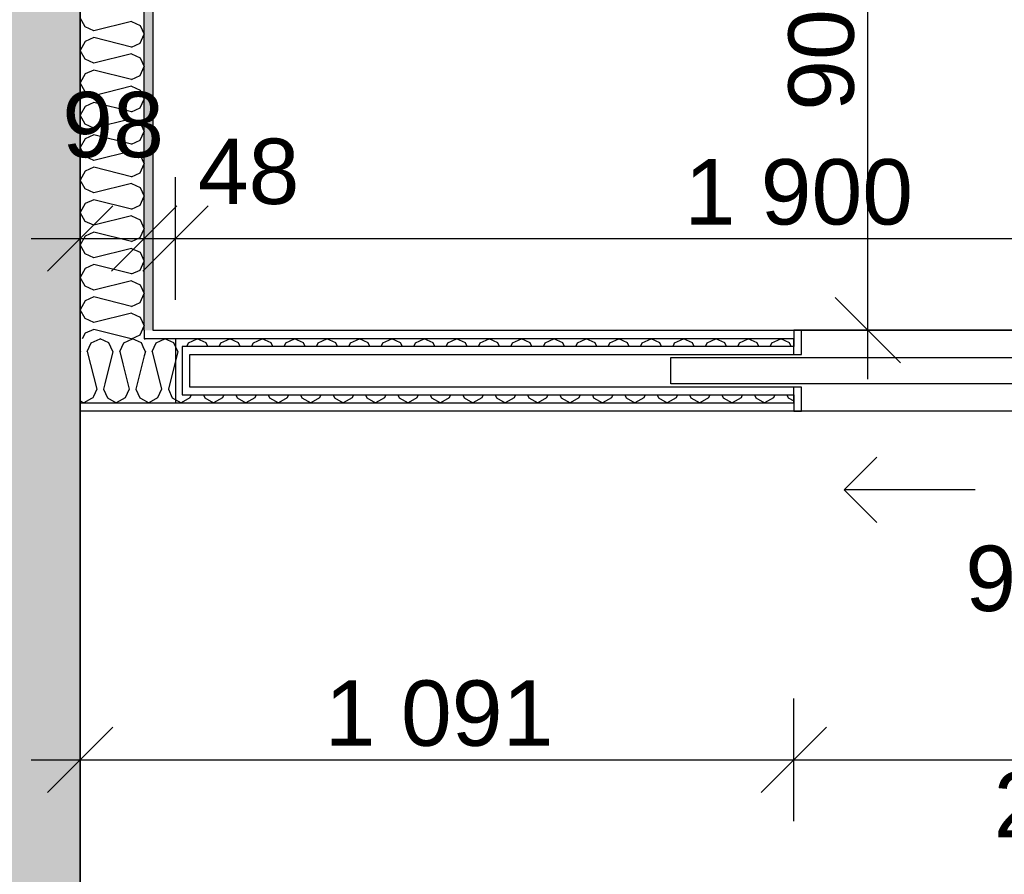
# Model space of a CAD drawing. Header units: millimetres. Extents: x -150 to 340931, y -1115 to 365939.
# Tile 113 of 253: x 286169 to 287675, y 350445 to 351751. Entities that reach past the tile are written whole.
import ezdxf
from ezdxf.enums import TextEntityAlignment as Align

# ---------------------------------------------------------------- set-up
doc = ezdxf.new("R2010")
doc.units = ezdxf.units.MM
doc.header["$LTSCALE"] = 0.5
doc.header["$MEASUREMENT"] = 0
doc.linetypes.add('PLINE', pattern=[0])
for name, color, linetype in [('232- Ikke-bærende yttervegger (Skravur)(Nye konstruksjoner)', 7, 'Continuous'), ('232- Ikke-bærende yttervegger(Nye konstruksjoner)', 7, 'Continuous'), ('242- Ikke-bærende innervegger (Skravur)(Nye konstruksjoner)', 7, 'Continuous'), ('242- Ikke-bærende innervegger(Nye konstruksjoner)', 7, 'Continuous'), ('244- Vinduer_ dører_ foldevegger(Nye konstruksjoner)', 7, 'Continuous'), ('842-M___1_50 Målsetting bygning', 7, 'Continuous'), ('842-M___1_50 Målsetting bygning(Nye konstruksjoner)', 7, 'Continuous'), ('852- Teknisk_symbolsk informasjon_ bygning(Nye konstruksjoner)', 7, 'Continuous'), ('862- M___Nettoareal(Nye konstruksjoner)', 7, 'Continuous'), ('862- M___Nettoareal(Polylinje)(Nye konstruksjoner)', 7, 'Continuous'), ('862- M___Nettoareal(Tekst)(Nye konstruksjoner)', 7, 'Continuous')]:
    doc.layers.add(name, color=color, linetype=linetype)
doc.layers.add('236- Innvendig kledning og overflate(Nye konstruksjoner)', color=7, linetype='Continuous', lineweight=0)
doc.styles.add('GENERATED_STYLE_1', font='txt')
doc.styles.add('GENERATED_STYLE_3', font='arial.ttf')
doc.dimstyles.new('GENERATED_STYLE__1', dxfattribs={"dimtxt": 100, "dimasz": 95, "dimexe": 0.18, "dimexo": 0.0625, "dimgap": 0, "dimtad": 1, "dimtih": 1, "dimtoh": 1, "dimdec": 0, "dimzin": 0, "dimdsep": 46, "dimtxsty": 'GENERATED_STYLE_3', "dimblk": 'ARROWHEAD_6', "dimblk1": 'ARROWHEAD_6', "dimblk2": 'ARROWHEAD_6', "dimcen": 0.09, "dimse1": 1, "dimse2": 1, "dimclrd": 256, "dimclre": 256, "dimclrt": 256, "dimadec": 1, "dimazin": 0, "dimtfac": 1, "dimtdec": 4, "dimtmove": 0, "dimatfit": 3, "dimfxl": 1, "dimtolj": 1, "dimtzin": 0, "dimarcsym": 0})
doc.dimstyles.new('GENERATED_STYLE__2', dxfattribs={"dimtxt": 100, "dimasz": 95, "dimexe": 0.18, "dimexo": 0.0625, "dimgap": 0, "dimtad": 1, "dimdec": 0, "dimzin": 0, "dimdsep": 46, "dimtxsty": 'GENERATED_STYLE_3', "dimblk": 'ARROWHEAD_6', "dimblk1": 'ARROWHEAD_6', "dimblk2": 'ARROWHEAD_6', "dimcen": 0.09, "dimse1": 1, "dimse2": 1, "dimclrd": 256, "dimclre": 256, "dimclrt": 256, "dimadec": 1, "dimazin": 0, "dimtfac": 1, "dimtdec": 4, "dimtmove": 0, "dimatfit": 3, "dimfxl": 1, "dimtolj": 1, "dimtzin": 0, "dimarcsym": 0})
doc.dimstyles.new('GENERATED_STYLE__3', dxfattribs={"dimtxt": 100, "dimasz": 95, "dimexe": 0.18, "dimexo": 0.0625, "dimgap": 0, "dimtad": 1, "dimtih": 1, "dimtoh": 1, "dimdec": 0, "dimzin": 0, "dimdsep": 46, "dimtxsty": 'GENERATED_STYLE_3', "dimblk": 'ARROWHEAD_6', "dimblk1": 'ARROWHEAD_6', "dimblk2": 'ARROWHEAD_6', "dimcen": 0.09, "dimse1": 1, "dimse2": 1, "dimclrd": 256, "dimclre": 256, "dimclrt": 256, "dimadec": 1, "dimazin": 0, "dimtfac": 1, "dimtdec": 4, "dimtmove": 2, "dimatfit": 3, "dimfxl": 1, "dimtolj": 1, "dimtzin": 0, "dimarcsym": 0})
pattern_1 = [(0, (0, 0), (0, 43.30127), [0, -25]), (0, (12.5, 21.65), (0, 43.30127), [0, -25])]

# ---------------------------------------------------------------- blocks, each defined once
blk = doc.blocks.new('LEILIGHET 7__2', base_point=(292118.6, 348580.7))
at = {"layer": '862- M___Nettoareal(Polylinje)(Nye konstruksjoner)', "linetype": 'PLINE', "flags": 128}
blk.add_lwpolyline([(294391, 356380.7), (286261, 356380.7), (286261, 348080.7), (289576, 348080.7), (289576, 349780.7), (294391, 349780.7)], close=True, dxfattribs=at)
at = {"layer": '862- M___Nettoareal(Tekst)(Nye konstruksjoner)', "style": 'GENERATED_STYLE_1'}
for tag, p in [('DUMMY_861', (288348.8, 358188.6)), ('ROOM_NAME', (287614.6, 358138.8)), ('DUMMY_862', (287614.6, 358000.4))]:
    blk.add_attdef(tag, text='', height=100, dxfattribs=at).set_placement(p, align=Align.TOP_LEFT)
blk = doc.blocks.new('BAD__39', base_point=(287873.3, 353122.9))
at = {"layer": '862- M___Nettoareal(Polylinje)(Nye konstruksjoner)', "linetype": 'PLINE', "flags": 128}
blk.add_lwpolyline([(286372, 354256.6), (286372, 351276.6), (289576, 351276.6), (289576, 354256.6)], close=True, dxfattribs=at)
at = {"layer": '862- M___Nettoareal(Tekst)(Nye konstruksjoner)', "style": 'GENERATED_STYLE_1'}
for tag, p in [('DUMMY_861', (288070.6, 353311.1)), ('ROOM_NAME', (287676, 353259.6)), ('DUMMY_862', (287676, 353122.9))]:
    blk.add_attdef(tag, text='', height=100, dxfattribs=at).set_placement(p, align=Align.TOP_LEFT)
blk = doc.blocks.new('*D774')
at = {"layer": '842-M___1_50 Målsetting bygning(Nye konstruksjoner)', "linetype": 'PLINE'}
for p, q in [((276294.5, 363585.1), (276294.5, 363772.6)), ((335668.8, 363585.1), (335668.8, 363772.6)), ((276344.5, 363728.9), (276244.5, 363628.9)), ((335618.8, 363628.9), (335718.8, 363728.9)), ((276219.5, 363678.9), (276294.5, 363678.9)), ((276294.5, 363678.9), (335668.8, 363678.9)), ((335668.8, 363678.9), (335743.8, 363678.9))]:
    blk.add_line(p, q, dxfattribs=at)
at = {"layer": '842-M___1_50 Målsetting bygning(Nye konstruksjoner)', "insert": (305772, 363698.9), "char_height": 100, "attachment_point": 7, "style": 'GENERATED_STYLE_3'}
blk.add_mtext('\\A1;{\\pql;\\fArial|b0|i0|c0|p0;\\W1.000000;59\xa0374}', dxfattribs=at)
blk = doc.blocks.new('ARROWHEAD_6')
at = {"linetype": 'Continuous'}
for p, q in [((-0.5, -0.5), (0.5, 0.5)), ((0, 0), (-1, 0))]:
    blk.add_line(p, q, dxfattribs=at)
blk = doc.blocks.new('*D892')
at = {"layer": '842-M___1_50 Målsetting bygning', "linetype": 'PLINE'}
for p, q in [((285575, 342391.1), (285575, 342578.6)), ((286041, 342391.1), (286041, 342578.6)), ((285625, 342534.9), (285525, 342434.9)), ((286091, 342534.9), (285991, 342434.9)), ((285575, 342484.9), (286041, 342484.9))]:
    blk.add_line(p, q, dxfattribs=at)
at = {"layer": '842-M___1_50 Målsetting bygning', "char_height": 100, "attachment_point": 7, "style": 'GENERATED_STYLE_3'}
for s, insert in [('\\A1;{\\pql;\\fArial|b0|i0|c0|p0;\\W1.000000;466}', (285693.6, 342504.9)), ('\\A1;{\\pql;\\fArial|b0|i0|c0|p0;\\W1.000000;220}', (286036.6, 342504.9))]:
    blk.add_mtext(s, dxfattribs=dict(at, insert=insert))
blk = doc.blocks.new('*D893')
at = {"layer": '842-M___1_50 Målsetting bygning', "linetype": 'PLINE'}
for p, q in [((286041, 342391.1), (286041, 342578.6)), ((286261, 342391.1), (286261, 342578.6)), ((286091, 342534.9), (285991, 342434.9)), ((286311, 342534.9), (286211, 342434.9)), ((286041, 342484.9), (286261, 342484.9))]:
    blk.add_line(p, q, dxfattribs=at)
blk = doc.blocks.new('*D894')
at = {"layer": '842-M___1_50 Målsetting bygning', "linetype": 'PLINE'}
for p, q in [((286261, 342391.1), (286261, 342578.6)), ((288416, 342391.1), (288416, 342578.6)), ((286311, 342534.9), (286211, 342434.9)), ((288466, 342534.9), (288366, 342434.9)), ((286261, 342484.9), (288416, 342484.9))]:
    blk.add_line(p, q, dxfattribs=at)
at = {"layer": '842-M___1_50 Målsetting bygning', "insert": (287166.9, 342504.9), "char_height": 100, "attachment_point": 7, "style": 'GENERATED_STYLE_3'}
blk.add_mtext('\\A1;{\\pql;\\fArial|b0|i0|c0|p0;\\W1.000000;2\xa0155}', dxfattribs=at)
blk = doc.blocks.new('*D1125')
at = {"layer": '842-M___1_50 Målsetting bygning(Nye konstruksjoner)', "linetype": 'PLINE'}
for p, q in [((286261, 350526), (286261, 350713.5)), ((287352.5, 350526), (287352.5, 350713.5)), ((286311, 350669.7), (286211, 350569.7)), ((287402.5, 350669.7), (287302.5, 350569.7)), ((286186, 350619.7), (286261, 350619.7)), ((286261, 350619.7), (287352.5, 350619.7))]:
    blk.add_line(p, q, dxfattribs=at)
at = {"layer": '842-M___1_50 Målsetting bygning(Nye konstruksjoner)', "insert": (286635.2, 350639.7), "char_height": 100, "attachment_point": 7, "style": 'GENERATED_STYLE_3'}
blk.add_mtext('\\A1;{\\pql;\\fArial|b0|i0|c0|p0;\\W1.000000;1\xa0091}', dxfattribs=at)
blk = doc.blocks.new('*D1126')
at = {"layer": '842-M___1_50 Målsetting bygning(Nye konstruksjoner)', "linetype": 'PLINE'}
for p, q in [((287352.5, 350526), (287352.5, 350713.5)), ((288307, 350526), (288307, 350713.5)), ((287402.5, 350669.7), (287302.5, 350569.7)), ((288257, 350569.7), (288357, 350669.7)), ((287352.5, 350619.7), (288307, 350619.7)), ((288307, 350619.7), (288382, 350619.7))]:
    blk.add_line(p, q, dxfattribs=at)
at = {"layer": '842-M___1_50 Målsetting bygning(Nye konstruksjoner)', "char_height": 100, "attachment_point": 7, "style": 'GENERATED_STYLE_3'}
for s, insert in [('\\A1;{\\pql;\\fArial|b0|i0|c0|p0;\\W1.000000;955}', (287715.3, 350639.7)), ('\\A1;{\\pql;\\fArial|b0|i0|c0|p0;\\W1.000000;2\xa0390}', (287658.2, 350499.7))]:
    blk.add_mtext(s, dxfattribs=dict(at, insert=insert))
blk = doc.blocks.new('*X1348')
at = {"layer": '242- Ikke-bærende innervegger (Skravur)(Nye konstruksjoner)', "linetype": 'PLINE'}
for p, q in [((286268.6, 351740.5), (286261, 351754.1)), ((286339.3, 351748.9), (286281.8, 351734.5)), ((286339.3, 351748.9), (286352.6, 351742.8)), ((286281.8, 351734.5), (286268.6, 351740.5)), ((286352.6, 351742.8), (286359, 351729.3)), ((286268.6, 351718), (286261, 351704.5)), ((286281.8, 351724.1), (286268.6, 351718)), ((286339.3, 351709.7), (286281.8, 351724.1)), ((286352.6, 351715.8), (286359, 351729.3)), ((286268.6, 351691), (286261, 351704.5)), ((286339.3, 351709.7), (286352.6, 351715.8)), ((286281.8, 351684.9), (286268.6, 351691)), ((286339.3, 351699.3), (286281.8, 351684.9)), ((286339.3, 351699.3), (286352.6, 351693.3)), ((286352.6, 351693.3), (286359, 351679.7)), ((286281.8, 351674.5), (286268.6, 351668.5)), ((286339.3, 351660.1), (286281.8, 351674.5)), ((286352.6, 351666.2), (286359, 351679.7)), ((286268.6, 351668.5), (286261, 351654.9)), ((286339.3, 351660.1), (286352.6, 351666.2)), ((286268.6, 351641.4), (286261, 351654.9)), ((286339.3, 351649.7), (286281.8, 351635.3)), ((286339.3, 351649.7), (286352.6, 351643.7)), ((286352.6, 351643.7), (286359, 351630.1)), ((286281.8, 351635.3), (286268.6, 351641.4)), ((286352.6, 351616.6), (286359, 351630.1)), ((286268.6, 351618.9), (286261, 351605.4)), ((286281.8, 351624.9), (286268.6, 351618.9)), ((286339.3, 351610.6), (286281.8, 351624.9)), ((286339.3, 351610.6), (286352.6, 351616.6)), ((286268.6, 351591.8), (286261, 351605.4)), ((286339.3, 351600.1), (286281.8, 351585.8)), ((286339.3, 351600.1), (286352.6, 351594.1)), ((286281.8, 351585.8), (286268.6, 351591.8)), ((286352.6, 351594.1), (286359, 351580.6)), ((286268.6, 351569.3), (286261, 351555.8)), ((286281.8, 351575.4), (286268.6, 351569.3)), ((286339.3, 351561), (286281.8, 351575.4)), ((286352.6, 351567), (286359, 351580.6)), ((286268.6, 351542.2), (286261, 351555.8)), ((286339.3, 351561), (286352.6, 351567)), ((286281.8, 351536.2), (286268.6, 351542.2)), ((286339.3, 351550.6), (286281.8, 351536.2)), ((286339.3, 351550.6), (286352.6, 351544.5)), ((286352.6, 351544.5), (286359, 351531)), ((286281.8, 351525.8), (286268.6, 351519.7)), ((286339.3, 351511.4), (286281.8, 351525.8)), ((286352.6, 351517.5), (286359, 351531)), ((286268.6, 351519.7), (286261, 351506.2)), ((286339.3, 351511.4), (286352.6, 351517.5)), ((286268.6, 351492.7), (286261, 351506.2)), ((286281.8, 351486.6), (286268.6, 351492.7)), ((286339.3, 351501), (286281.8, 351486.6)), ((286339.3, 351501), (286352.6, 351495)), ((286352.6, 351495), (286359, 351481.4)), ((286352.6, 351467.9), (286359, 351481.4)), ((286268.6, 351470.2), (286261, 351456.6)), ((286281.8, 351476.2), (286268.6, 351470.2)), ((286339.3, 351461.8), (286281.8, 351476.2)), ((286339.3, 351461.8), (286352.6, 351467.9)), ((286268.6, 351443.1), (286261, 351456.6)), ((286339.3, 351451.4), (286281.8, 351437.1)), ((286339.3, 351451.4), (286352.6, 351445.4)), ((286281.8, 351437.1), (286268.6, 351443.1)), ((286352.6, 351445.4), (286359, 351431.8)), ((286352.6, 351418.3), (286359, 351431.8)), ((286268.6, 351420.6), (286261, 351407.1)), ((286281.8, 351426.6), (286268.6, 351420.6)), ((286339.3, 351412.3), (286281.8, 351426.6)), ((286339.3, 351412.3), (286352.6, 351418.3)), ((286268.6, 351393.5), (286261, 351407.1)), ((286339.3, 351401.8), (286281.8, 351387.5)), ((286339.3, 351401.8), (286352.6, 351395.8)), ((286281.8, 351387.5), (286268.6, 351393.5)), ((286352.6, 351395.8), (286359, 351382.3)), ((286281.8, 351377.1), (286268.6, 351371)), ((286339.3, 351362.7), (286281.8, 351377.1)), ((286352.6, 351368.7), (286359, 351382.3)), ((286268.6, 351371), (286261, 351357.5)), ((286268.6, 351343.9), (286261, 351357.5)), ((286339.3, 351362.7), (286352.6, 351368.7)), ((286281.8, 351337.9), (286268.6, 351343.9)), ((286339.3, 351352.3), (286281.8, 351337.9)), ((286339.3, 351352.3), (286352.6, 351346.2)), ((286352.6, 351346.2), (286359, 351332.7)), ((286281.8, 351327.5), (286268.6, 351321.4)), ((286339.3, 351313.1), (286281.8, 351327.5)), ((286352.6, 351319.2), (286359, 351332.7)), ((286268.6, 351321.4), (286261, 351307.9)), ((286339.3, 351313.1), (286352.6, 351319.2)), ((286268.6, 351294.4), (286261, 351307.9)), ((286339.3, 351302.7), (286281.8, 351288.3)), ((286339.3, 351302.7), (286352.6, 351296.7)), ((286352.6, 351296.7), (286359, 351283.1)), ((286281.8, 351288.3), (286268.6, 351294.4)), ((286352.6, 351269.6), (286359, 351283.1)), ((286268.6, 351271.9), (286264, 351263.7)), ((286281.8, 351277.9), (286268.6, 351271.9)), ((286338.9, 351263.7), (286281.8, 351277.9)), ((286339.6, 351263.7), (286352.6, 351269.6))]:
    blk.add_line(p, q, dxfattribs=at)
blk = doc.blocks.new('*D1392')
at = {"layer": '842-M___1_50 Målsetting bygning(Nye konstruksjoner)', "linetype": 'PLINE'}
for p, q in [((286261, 351323), (286261, 351510.5)), ((286359, 351323), (286359, 351510.5)), ((286311, 351466.8), (286211, 351366.8)), ((286309, 351366.8), (286409, 351466.8)), ((286457, 351466.8), (286357, 351366.8)), ((286186, 351416.8), (286261, 351416.8)), ((286261, 351416.8), (286359, 351416.8))]:
    blk.add_line(p, q, dxfattribs=at)
at = {"layer": '842-M___1_50 Målsetting bygning(Nye konstruksjoner)', "insert": (286233.7, 351539.7), "char_height": 100, "attachment_point": 7, "style": 'GENERATED_STYLE_3'}
blk.add_mtext('\\A1;{\\pql;\\fArial|b0|i0|c0|p0;\\W1.000000;98}', dxfattribs=at)
blk = doc.blocks.new('*D1393')
at = {"layer": '842-M___1_50 Målsetting bygning(Nye konstruksjoner)', "linetype": 'PLINE'}
for p, q in [((286359, 351323), (286359, 351510.5)), ((286407, 351323), (286407, 351510.5)), ((286309, 351366.8), (286409, 351466.8)), ((286457, 351466.8), (286357, 351366.8)), ((286359, 351416.8), (286407, 351416.8))]:
    blk.add_line(p, q, dxfattribs=at)
blk = doc.blocks.new('*D1394')
at = {"layer": '842-M___1_50 Målsetting bygning(Nye konstruksjoner)', "linetype": 'PLINE'}
for p, q in [((286407, 351323), (286407, 351510.5)), ((288307, 351323), (288307, 351510.5)), ((286309, 351366.8), (286409, 351466.8)), ((286457, 351466.8), (286357, 351366.8)), ((288257, 351366.8), (288357, 351466.8)), ((286407, 351416.8), (288307, 351416.8)), ((288307, 351416.8), (288382, 351416.8))]:
    blk.add_line(p, q, dxfattribs=at)
at = {"layer": '842-M___1_50 Målsetting bygning(Nye konstruksjoner)', "char_height": 100, "attachment_point": 7, "style": 'GENERATED_STYLE_3'}
for s, insert in [('\\A1;{\\pql;\\fArial|b0|i0|c0|p0;\\W1.000000;48}', (286440.9, 351468.2)), ('\\A1;{\\pql;\\fArial|b0|i0|c0|p0;\\W1.000000;1\xa0900}', (287185.4, 351436.8))]:
    blk.add_mtext(s, dxfattribs=dict(at, insert=insert))
blk = doc.blocks.new('SOV__43', base_point=(287827.1, 350061))
at = {"layer": '862- M___Nettoareal(Polylinje)(Nye konstruksjoner)', "linetype": 'PLINE', "flags": 128}
blk.add_lwpolyline([(289576, 351152.6), (286261, 351152.7), (286261, 348080.7), (289576, 348080.7)], close=True, dxfattribs=at)
at = {"layer": '862- M___Nettoareal(Tekst)(Nye konstruksjoner)', "style": 'GENERATED_STYLE_1'}
for tag, p in [('DUMMY_861', (288051.2, 350249.2)), ('ROOM_NAME', (287603, 350199.4)), ('DUMMY_862', (287603, 350061))]:
    blk.add_attdef(tag, text='', height=100, dxfattribs=at).set_placement(p, align=Align.TOP_LEFT)
blk = doc.blocks.new('*X1438')
at = {"layer": '242- Ikke-bærende innervegger (Skravur)(Nye konstruksjoner)', "linetype": 'PLINE'}
for p, q in [((286271.9, 351244), (286278, 351257.2)), ((286278, 351257.2), (286291.5, 351263.7)), ((286305.1, 351257.2), (286291.5, 351263.7)), ((286311.1, 351244), (286305.1, 351257.2)), ((286321.5, 351244), (286327.6, 351257.2)), ((286327.6, 351257.2), (286341.1, 351263.7)), ((286354.6, 351257.2), (286341.1, 351263.7)), ((286261.5, 351244), (286261, 351245.1)), ((286261.5, 351244), (286261, 351241.9)), ((286271.9, 351244), (286286.3, 351186.5)), ((286311.1, 351244), (286298.8, 351194.9)), ((286321.5, 351244), (286326.2, 351225.4)), ((286286.3, 351186.5), (286281.2, 351175.2)), ((286261, 351168.9), (286266.7, 351165.7)), ((286278.5, 351172.2), (286266.7, 351165.7))]:
    blk.add_line(p, q, dxfattribs=at)
blk = doc.blocks.new('*X1440')
at = {"layer": '242- Ikke-bærende innervegger (Skravur)(Nye konstruksjoner)', "linetype": 'PLINE'}
for p, q in [((286359, 351247.6), (286354.6, 351257.2)), ((286359, 351237.3), (286346.3, 351186.5)), ((286326.2, 351225.4), (286335.9, 351186.5)), ((286298.8, 351194.9), (286296.7, 351186.5)), ((286296.7, 351186.5), (286302.8, 351173.2)), ((286335.9, 351186.5), (286329.8, 351173.2)), ((286346.3, 351186.5), (286352.3, 351173.2)), ((286280.3, 351173.2), (286278.5, 351172.2)), ((286281.2, 351175.2), (286280.3, 351173.2)), ((286302.8, 351173.2), (286316.3, 351165.7)), ((286329.8, 351173.2), (286316.3, 351165.7)), ((286352.3, 351173.2), (286359, 351169.5))]:
    blk.add_line(p, q, dxfattribs=at)
blk = doc.blocks.new('*X1441')
at = {"layer": '242- Ikke-bærende innervegger (Skravur)(Nye konstruksjoner)', "linetype": 'PLINE'}
for p, q in [((286371.1, 351244), (286377.1, 351257.2)), ((286377.1, 351257.2), (286390.7, 351263.7)), ((286404.2, 351257.2), (286390.7, 351263.7)), ((286410.3, 351244), (286404.2, 351257.2)), ((286424.2, 351251.7), (286426.7, 351257.2)), ((286426.7, 351257.2), (286440.2, 351263.7)), ((286453.8, 351257.2), (286440.2, 351263.7)), ((286456.3, 351251.7), (286453.8, 351257.2)), ((286473.7, 351251.7), (286476.3, 351257.2)), ((286476.3, 351257.2), (286489.8, 351263.7)), ((286503.4, 351257.2), (286489.8, 351263.7)), ((286505.9, 351251.7), (286503.4, 351257.2)), ((286523.3, 351251.7), (286525.9, 351257.2)), ((286525.9, 351257.2), (286539.4, 351263.7)), ((286552.9, 351257.2), (286539.4, 351263.7)), ((286555.5, 351251.7), (286552.9, 351257.2)), ((286572.9, 351251.7), (286575.4, 351257.2)), ((286575.4, 351257.2), (286589, 351263.7)), ((286602.5, 351257.2), (286589, 351263.7)), ((286605.1, 351251.7), (286602.5, 351257.2)), ((286622.5, 351251.7), (286625, 351257.2)), ((286625, 351257.2), (286638.5, 351263.7)), ((286652.1, 351257.2), (286638.5, 351263.7)), ((286654.6, 351251.7), (286652.1, 351257.2)), ((286672, 351251.7), (286674.6, 351257.2)), ((286674.6, 351257.2), (286688.1, 351263.7)), ((286701.7, 351257.2), (286688.1, 351263.7)), ((286704.2, 351251.7), (286701.7, 351257.2)), ((286721.6, 351251.7), (286724.2, 351257.2)), ((286724.2, 351257.2), (286737.7, 351263.7)), ((286751.2, 351257.2), (286737.7, 351263.7)), ((286753.8, 351251.7), (286751.2, 351257.2)), ((286771.2, 351251.7), (286773.7, 351257.2)), ((286773.7, 351257.2), (286787.3, 351263.7)), ((286800.8, 351257.2), (286787.3, 351263.7)), ((286803.4, 351251.7), (286800.8, 351257.2)), ((286820.8, 351251.7), (286823.3, 351257.2)), ((286823.3, 351257.2), (286836.8, 351263.7)), ((286850.4, 351257.2), (286836.8, 351263.7)), ((286852.9, 351251.7), (286850.4, 351257.2)), ((286870.3, 351251.7), (286872.9, 351257.2)), ((286872.9, 351257.2), (286886.4, 351263.7)), ((286900, 351257.2), (286886.4, 351263.7)), ((286902.5, 351251.7), (286900, 351257.2)), ((286919.9, 351251.7), (286922.5, 351257.2)), ((286922.5, 351257.2), (286936, 351263.7)), ((286949.5, 351257.2), (286936, 351263.7)), ((286952.1, 351251.7), (286949.5, 351257.2)), ((286969.5, 351251.7), (286972, 351257.2)), ((286972, 351257.2), (286985.6, 351263.7)), ((286999.1, 351257.2), (286985.6, 351263.7)), ((287001.6, 351251.7), (286999.1, 351257.2)), ((287019.1, 351251.7), (287021.6, 351257.2)), ((287021.6, 351257.2), (287035.1, 351263.7)), ((287048.7, 351257.2), (287035.1, 351263.7)), ((287051.2, 351251.7), (287048.7, 351257.2)), ((287068.6, 351251.7), (287071.2, 351257.2)), ((287071.2, 351257.2), (287084.7, 351263.7)), ((287098.3, 351257.2), (287084.7, 351263.7)), ((287100.8, 351251.7), (287098.3, 351257.2)), ((287118.2, 351251.7), (287120.7, 351257.2)), ((287120.7, 351257.2), (287134.3, 351263.7)), ((287147.8, 351257.2), (287134.3, 351263.7)), ((287150.4, 351251.7), (287147.8, 351257.2)), ((287167.8, 351251.7), (287170.3, 351257.2)), ((287170.3, 351257.2), (287183.9, 351263.7)), ((287197.4, 351257.2), (287183.9, 351263.7)), ((287199.9, 351251.7), (287197.4, 351257.2)), ((287217.4, 351251.7), (287219.9, 351257.2)), ((287219.9, 351257.2), (287233.4, 351263.7)), ((287247, 351257.2), (287233.4, 351263.7)), ((287249.5, 351251.7), (287247, 351257.2)), ((287266.9, 351251.7), (287269.5, 351257.2)), ((287269.5, 351257.2), (287283, 351263.7)), ((287296.5, 351257.2), (287283, 351263.7)), ((287299.1, 351251.7), (287296.5, 351257.2)), ((287316.5, 351251.7), (287319, 351257.2)), ((287319, 351257.2), (287332.6, 351263.7)), ((287346.1, 351257.2), (287332.6, 351263.7)), ((287348.7, 351251.7), (287346.1, 351257.2)), ((286360.7, 351244), (286359, 351247.6)), ((286360.7, 351244), (286359, 351237.3)), ((286371.1, 351244), (286385.5, 351186.5)), ((286410.3, 351244), (286395.9, 351186.5)), ((286385.5, 351186.5), (286379.4, 351173.2)), ((286395.9, 351186.5), (286401.9, 351173.2)), ((286431, 351177.7), (286429, 351173.2)), ((286449.5, 351177.7), (286451.5, 351173.2)), ((286480.6, 351177.7), (286478.6, 351173.2)), ((286499, 351177.7), (286501.1, 351173.2)), ((286530.2, 351177.7), (286528.1, 351173.2)), ((286548.6, 351177.7), (286550.6, 351173.2)), ((286579.7, 351177.7), (286577.7, 351173.2)), ((286598.2, 351177.7), (286600.2, 351173.2)), ((286629.3, 351177.7), (286627.3, 351173.2)), ((286647.8, 351177.7), (286649.8, 351173.2)), ((286678.9, 351177.7), (286676.9, 351173.2)), ((286697.3, 351177.7), (286699.4, 351173.2)), ((286728.5, 351177.7), (286726.4, 351173.2)), ((286746.9, 351177.7), (286748.9, 351173.2)), ((286778, 351177.7), (286776, 351173.2)), ((286796.5, 351177.7), (286798.5, 351173.2)), ((286827.6, 351177.7), (286825.6, 351173.2)), ((286846.1, 351177.7), (286848.1, 351173.2)), ((286877.2, 351177.7), (286875.2, 351173.2)), ((286895.6, 351177.7), (286897.7, 351173.2)), ((286926.8, 351177.7), (286924.7, 351173.2)), ((286945.2, 351177.7), (286947.2, 351173.2)), ((286976.3, 351177.7), (286974.3, 351173.2)), ((286994.8, 351177.7), (286996.8, 351173.2)), ((287025.9, 351177.7), (287023.9, 351173.2)), ((287044.4, 351177.7), (287046.4, 351173.2)), ((287075.5, 351177.7), (287073.5, 351173.2)), ((287093.9, 351177.7), (287096, 351173.2)), ((287125.1, 351177.7), (287123, 351173.2)), ((287143.5, 351177.7), (287145.5, 351173.2)), ((287174.6, 351177.7), (287172.6, 351173.2)), ((287193.1, 351177.7), (287195.1, 351173.2)), ((287224.2, 351177.7), (287222.2, 351173.2)), ((287242.7, 351177.7), (287244.7, 351173.2)), ((287273.8, 351177.7), (287271.8, 351173.2)), ((287292.2, 351177.7), (287294.3, 351173.2)), ((287323.4, 351177.7), (287321.3, 351173.2)), ((287341.8, 351177.7), (287343.8, 351173.2)), ((286359, 351169.5), (286365.9, 351165.7)), ((286379.4, 351173.2), (286365.9, 351165.7)), ((286401.9, 351173.2), (286415.5, 351165.7)), ((286429, 351173.2), (286415.5, 351165.7)), ((286451.5, 351173.2), (286465, 351165.7)), ((286478.6, 351173.2), (286465, 351165.7)), ((286501.1, 351173.2), (286514.6, 351165.7)), ((286528.1, 351173.2), (286514.6, 351165.7)), ((286550.6, 351173.2), (286564.2, 351165.7)), ((286577.7, 351173.2), (286564.2, 351165.7)), ((286600.2, 351173.2), (286613.8, 351165.7)), ((286627.3, 351173.2), (286613.8, 351165.7)), ((286649.8, 351173.2), (286663.3, 351165.7)), ((286676.9, 351173.2), (286663.3, 351165.7)), ((286699.4, 351173.2), (286712.9, 351165.7)), ((286726.4, 351173.2), (286712.9, 351165.7)), ((286748.9, 351173.2), (286762.5, 351165.7)), ((286776, 351173.2), (286762.5, 351165.7)), ((286798.5, 351173.2), (286812.1, 351165.7)), ((286825.6, 351173.2), (286812.1, 351165.7)), ((286848.1, 351173.2), (286861.6, 351165.7)), ((286875.2, 351173.2), (286861.6, 351165.7)), ((286897.7, 351173.2), (286911.2, 351165.7)), ((286924.7, 351173.2), (286911.2, 351165.7)), ((286947.2, 351173.2), (286960.8, 351165.7)), ((286974.3, 351173.2), (286960.8, 351165.7)), ((286996.8, 351173.2), (287010.4, 351165.7)), ((287023.9, 351173.2), (287010.4, 351165.7)), ((287046.4, 351173.2), (287059.9, 351165.7)), ((287073.5, 351173.2), (287059.9, 351165.7)), ((287096, 351173.2), (287109.5, 351165.7)), ((287123, 351173.2), (287109.5, 351165.7)), ((287145.5, 351173.2), (287159.1, 351165.7)), ((287172.6, 351173.2), (287159.1, 351165.7)), ((287195.1, 351173.2), (287208.6, 351165.7)), ((287222.2, 351173.2), (287208.6, 351165.7)), ((287244.7, 351173.2), (287258.2, 351165.7)), ((287271.8, 351173.2), (287258.2, 351165.7)), ((287294.3, 351173.2), (287307.8, 351165.7)), ((287321.3, 351173.2), (287307.8, 351165.7)), ((287343.8, 351173.2), (287352.5, 351168.4))]:
    blk.add_line(p, q, dxfattribs=at)
blk = doc.blocks.new('Dørstempel[330]', base_point=(287829.8, 351152.7))
at = {"layer": '852- Teknisk_symbolsk informasjon_ bygning(Nye konstruksjoner)', "char_height": 100, "attachment_point": 1, "rotation": 360, "style": 'GENERATED_STYLE_3'}
for s, insert in [('\\A1;{\\pql;\\pt0,50;\\fArial|b0|i0|c0|p0;\\W1.000000;955\\fArial|b0|i0|c0|p0;\\W1.000000;\\A1{\\H.66x;\\S^  ;}\\fArial|b0|i0|c0|p0;\\W1.000000;\\fArial|b0|i0|c0|p0;\\W1.000000;\\A1{\\H.66x;\\S^  ;}}', (287614.8, 350947.2)), ('\\A1;{\\pql;\\pt0,50;\\fArial|b0|i0|c0|p0;\\W1.000000;x2\xa0390\\fArial|b0|i0|c0|p0;\\W1.000000;\\A1{\\H.66x;\\S^  ;}\\fArial|b0|i0|c0|p0;\\W1.000000;\\fArial|b0|i0|c0|p0;\\W1.000000;\\A1{\\H.66x;\\S^  ;}}', (287843.6, 350947.2))]:
    blk.add_mtext(s, dxfattribs=dict(at, insert=insert))
at = {"layer": '852- Teknisk_symbolsk informasjon_ bygning(Nye konstruksjoner)', "style": 'GENERATED_STYLE_3'}
blk.add_attdef('AC_WIDO_ID', text='', height=100, rotation=360, dxfattribs=at).set_placement((287935.1, 351002.6), align=Align.BOTTOM_CENTER)
blk.add_attdef('DUMMY_228', text='', height=100, rotation=360, dxfattribs=at).set_placement((287538.6, 350970), align=Align.TOP_RIGHT)
blk.add_attdef('DUMMY_229', text='', height=100, rotation=360, dxfattribs=at).set_placement((288255.3, 350970), align=Align.TOP_LEFT)
blk = doc.blocks.new('Skyvedør med pocketkarm[33]')
at = {"layer": '236- Innvendig kledning og overflate(Nye konstruksjoner)', "linetype": 'PLINE'}
for p, q in [((287352.5, 351263.7), (287352.5, 351276.7)), ((287352.5, 351263.7), (287352.5, 351276.7)), ((287352.5, 351152.7), (287352.5, 351165.7)), ((287352.5, 351152.7), (287352.5, 351165.7))]:
    blk.add_line(p, q, dxfattribs=at)
at = {"layer": '244- Vinduer_ dører_ foldevegger(Nye konstruksjoner)', "linetype": 'PLINE'}
for p, q in [((288307, 351276.7), (287352.5, 351276.7)), ((287364.5, 351276.7), (287352.5, 351276.7)), ((287352.5, 351276.7), (287352.5, 351251.7)), ((287364.5, 351239.7), (287364.5, 351276.7)), ((287352.5, 351251.7), (286417, 351251.7)), ((286417, 351251.7), (286417, 351177.7)), ((287352.5, 351251.7), (287352.5, 351263.7)), ((287352.5, 351251.7), (287352.5, 351263.7)), ((287352.5, 351239.7), (287352.5, 351251.7)), ((286429, 351189.7), (286429, 351239.7)), ((286429, 351239.7), (287352.5, 351239.7)), ((287352.5, 351239.7), (287364.5, 351239.7)), ((287164.5, 351194.7), (287164.5, 351234.7)), ((287164.5, 351234.7), (288095, 351234.7)), ((288095, 351194.7), (287164.5, 351194.7)), ((286417, 351177.7), (287352.5, 351177.7)), ((287352.5, 351189.7), (286429, 351189.7)), ((287364.5, 351189.7), (287352.5, 351189.7)), ((287352.5, 351177.7), (287352.5, 351189.7)), ((287352.5, 351177.7), (287352.5, 351152.7)), ((287352.5, 351165.7), (287352.5, 351177.7)), ((287352.5, 351165.7), (287352.5, 351177.7)), ((287364.5, 351152.7), (287364.5, 351189.7)), ((288307, 351152.7), (287352.5, 351152.7)), ((287352.5, 351152.7), (287364.5, 351152.7)), ((287429.8, 351032.7), (287479.8, 351082.7)), ((287629.8, 351032.7), (287429.8, 351032.7)), ((287429.8, 351032.7), (287479.8, 350982.7))]:
    blk.add_line(p, q, dxfattribs=at)
at = {"layer": '852- Teknisk_symbolsk informasjon_ bygning(Nye konstruksjoner)'}
ref = blk.add_blockref('Dørstempel[330]', (287829.8, 351152.7), dxfattribs=at)
ref.add_attrib('AC_WIDO_ID', 'IDS-01', dxfattribs={"color": 7, "height": 100, "rotation": 360, "style": 'GENERATED_STYLE_3'}).set_placement((287935.1, 351002.6), align=Align.BOTTOM_CENTER)
blk = doc.blocks.new('*D1612')
at = {"layer": '842-M___1_50 Målsetting bygning(Nye konstruksjoner)', "linetype": 'PLINE'}
for p, q in [((287415.7, 352226.6), (287515.7, 352126.6)), ((287559.4, 352176.6), (287371.9, 352176.6)), ((287465.7, 351276.7), (287465.7, 352176.6)), ((287415.7, 351326.7), (287515.7, 351226.7)), ((287559.4, 351276.7), (287371.9, 351276.7)), ((287465.7, 351201.7), (287465.7, 351276.7))]:
    blk.add_line(p, q, dxfattribs=at)
at = {"layer": '842-M___1_50 Målsetting bygning(Nye konstruksjoner)', "insert": (287445.7, 351612.2), "char_height": 100, "attachment_point": 7, "rotation": 90, "style": 'GENERATED_STYLE_3'}
blk.add_mtext('\\A1;{\\pql;\\fArial|b0|i0|c0|p0;\\W1.000000;900}', dxfattribs=at)

msp = doc.modelspace()

# ---------------------------------------------------------------- hatches: boundary and pattern name
at = {"layer": '232- Ikke-bærende yttervegger (Skravur)(Nye konstruksjoner)', "linetype": 'Continuous'}
h = msp.add_hatch(dxfattribs=at)
h.set_pattern_fill('Betong_strukturell', color=256, style=0, pattern_type=2)
h.set_pattern_definition([(90.00001, (0, 0), (311.76916, 6e-05), [30, -150]), (90.00001, (-155.9, 90), (311.76916, 6e-05), [30, -150]), (150.00001, (0, 0), (155.88452, 270.00004), [30, -150]), (150.00001, (-4e-05, 180), (155.88452, 270.00004), [30, -150]), (210.00001, (-6e-06, 30), (-155.88463, 269.99998), [30, -150]), (210.00001, (-4e-05, 210), (-155.88463, 269.99998), [30, -150]), (90.000012, (-30, -6e-06), (60.000002, 1.2e-05), [0, -60.000002, 0, -90.000004]), (135.000012, (-30, 30), (42.4264, 42.426417), [0, -45.000002, 0, -75.000003])])
h.paths.add_polyline_path([(286041, 356590.6), (286041, 347870.7), (286261, 347870.7), (286261, 356590.6)])
at = {"layer": '242- Ikke-bærende innervegger (Skravur)(Nye konstruksjoner)', "linetype": 'Continuous'}
h = msp.add_hatch(dxfattribs=at)
h.set_pattern_fill('Prikker_tett', color=256, style=0, pattern_type=2)
h.set_pattern_definition(pattern_1)
h.paths.add_polyline_path([(286372, 351276.7), (286372, 354256.6), (286359, 354256.6), (286359, 351276.7)])
h = msp.add_hatch(dxfattribs=at)
h.set_pattern_fill('Prikker_tett', color=256, style=0, pattern_type=2)
h.set_pattern_definition(pattern_1)
h.paths.add_polyline_path([(286359, 351263.7), (286360.4, 351263.7), (286372, 351276.7), (286359, 351276.7)])
h = msp.add_hatch(dxfattribs=at)
h.set_pattern_fill('Prikker_tett', color=256, style=0, pattern_type=2)
h.set_pattern_definition(pattern_1)
h.paths.add_polyline_path([(286372, 351276.7), (286360.4, 351263.7), (286372, 351263.7)])
h = msp.add_hatch(dxfattribs=at)
h.set_pattern_fill('Prikker_tett', color=256, style=0, pattern_type=2)
h.set_pattern_definition(pattern_1)
h.paths.add_polyline_path([(287352.5, 351276.7), (286372, 351276.7), (286372, 351263.7), (287352.5, 351263.7)])
h = msp.add_hatch(dxfattribs=at)
h.set_pattern_fill('Prikker_tett', color=256, style=0, pattern_type=2)
h.set_pattern_definition(pattern_1)
h.paths.add_polyline_path([(286261, 351165.7), (286261, 351152.7), (286272.6, 351165.7)])
h = msp.add_hatch(dxfattribs=at)
h.set_pattern_fill('Prikker_tett', color=256, style=0, pattern_type=2)
h.set_pattern_definition(pattern_1)
h.paths.add_polyline_path([(286272.6, 351165.7), (286261, 351152.7), (287352.5, 351152.7), (287352.5, 351165.7)])

# ---------------------------------------------------------------- linework, layer by layer
at = {"layer": '232- Ikke-bærende yttervegger(Nye konstruksjoner)', "linetype": 'PLINE', "flags": 128}
msp.add_lwpolyline([(286261, 347870.7), (286261, 356590.6)], dxfattribs=at)
at = {"layer": '236- Innvendig kledning og overflate(Nye konstruksjoner)', "linetype": 'PLINE'}
for p, q in [((287352.5, 351263.7), (287352.5, 351276.7)), ((287352.5, 351152.7), (287352.5, 351165.7))]:
    msp.add_line(p, q, dxfattribs=at)
at = {"layer": '236- Innvendig kledning og overflate(Nye konstruksjoner)', "linetype": 'PLINE', "flags": 128}
for points in [[(286372, 351276.7), (286372, 354256.6)], [(287352.5, 351276.7), (286372, 351276.7)], [(286261, 351152.7), (286261, 351165.7)], [(286261, 351152.7), (287352.5, 351152.7)]]:
    msp.add_lwpolyline(points, dxfattribs=at)
at = {"layer": '242- Ikke-bærende innervegger(Nye konstruksjoner)', "linetype": 'PLINE'}
for p, q in [((286359, 351276.7), (286359, 354269.6)), ((286359, 351276.7), (286359, 351263.7)), ((286359, 351276.7), (286359, 351263.7)), ((286359, 351263.7), (286360.4, 351263.7)), ((287352.5, 351263.7), (286360.4, 351263.7)), ((287352.5, 351251.7), (287352.5, 351263.7)), ((287352.5, 351165.7), (287352.5, 351177.7)), ((286261, 351165.7), (286272.6, 351165.7)), ((286272.6, 351165.7), (286359, 351165.7)), ((286359, 351165.7), (287352.5, 351165.7))]:
    msp.add_line(p, q, dxfattribs=at)
at = {"layer": '242- Ikke-bærende innervegger(Nye konstruksjoner)', "linetype": 'PLINE', "flags": 128}
for points in [[(286261, 356380.6), (286261, 351263.7)], [(286261, 351165.7), (286261, 351263.7)]]:
    msp.add_lwpolyline(points, dxfattribs=at)
at = {"layer": '242- Ikke-bærende innervegger(Nye konstruksjoner)', "linetype": 'PLINE'}
msp.add_lwpolyline([(286407, 351263.7), (286407, 351165.7)], dxfattribs=at)

# ---------------------------------------------------------------- block references
at = {"layer": '242- Ikke-bærende innervegger(Nye konstruksjoner)'}
for name in ['*X1348', '*X1438', '*X1440', '*X1441']:
    msp.add_blockref(name, (0, 0), dxfattribs=at)
at = {"layer": '244- Vinduer_ dører_ foldevegger(Nye konstruksjoner)', "linetype": 'PLINE'}
msp.add_blockref('Skyvedør med pocketkarm[33]', (0, 0), dxfattribs=at)
at = {"layer": '862- M___Nettoareal(Nye konstruksjoner)', "linetype": 'Continuous'}
for name, p in [('LEILIGHET 7__2', (292118.6, 348580.7)), ('BAD__39', (287873.3, 353122.9)), ('SOV__43', (287827.1, 350061))]:
    msp.add_blockref(name, p, dxfattribs=at)

# ---------------------------------------------------------------- dimensions: what is measured, and where the dimension line sits
at = {"layer": '842-M___1_50 Målsetting bygning', "linetype": 'Continuous'}
for base, p1, p2, picture, middle in [((286041, 342484.9), (285575, 349380.7), (286041, 352230.7), '*D892', (285807.8, 342554.9)), ((286261, 342484.9), (286041, 352230.7), (286261, 352230.7), '*D893', (286150.8, 342554.9)), ((288416, 342484.9), (286261, 352230.7), (288416, 348080.7), '*D894', (287338.5, 342554.9))]:
    dim = msp.add_linear_dim(base=base, p1=p1, p2=p2, dimstyle='GENERATED_STYLE__1', dxfattribs=at)
    dim.commit()
    dim.dimension.update_dxf_attribs({"geometry": picture, "text_midpoint": middle, "dimtype": 160})
at = {"layer": '842-M___1_50 Målsetting bygning(Nye konstruksjoner)', "linetype": 'Continuous'}
for base, p1, p2, dimstyle, picture, middle in [((335668.8, 363678.9), (276294.5, 358685.2), (335668.8, 339845.1), 'GENERATED_STYLE__1', '*D774', (305981.5, 363748.9)), ((287352.5031, 350619.7238), (286261.0042, 353766.6503), (287352.5031, 351152.6505), 'GENERATED_STYLE__1', '*D1125', (286806.6997, 350689.7238)), ((288307, 351416.8), (286407, 351263.7), (288307, 351276.7), 'GENERATED_STYLE__1', '*D1394', (287356.9, 351486.8)), ((286359, 351416.8), (286261, 351165.7), (286359, 351263.7), 'GENERATED_STYLE__3', '*D1392', (286309.8, 351589.7)), ((286407, 351416.8), (286359, 351263.7), (286407, 351263.7), 'GENERATED_STYLE__3', '*D1393', (286517, 351518.2)), ((288307.0030998, 350619.7238441), (287352.5030998, 351152.6504946), (288307.0030998, 351152.6500977), 'GENERATED_STYLE__1', '*D1126', (287829.4990918, 350689.7238443))]:
    dim = msp.add_linear_dim(base=base, p1=p1, p2=p2, dimstyle=dimstyle, dxfattribs=at)
    dim.commit()
    dim.dimension.update_dxf_attribs({"geometry": picture, "text_midpoint": middle, "dimtype": 160})
dim = msp.add_linear_dim(base=(287465.7, 352176.6), p1=(286372, 351276.7), p2=(289576, 352176.6), angle=90, dimstyle='GENERATED_STYLE__2', dxfattribs=at)
dim.commit()
dim.dimension.update_dxf_attribs({"geometry": '*D1612', "text_midpoint": (287395.7, 351726.4), "dimtype": 160, "text_rotation": 90})

doc.saveas('drawing.dxf')
